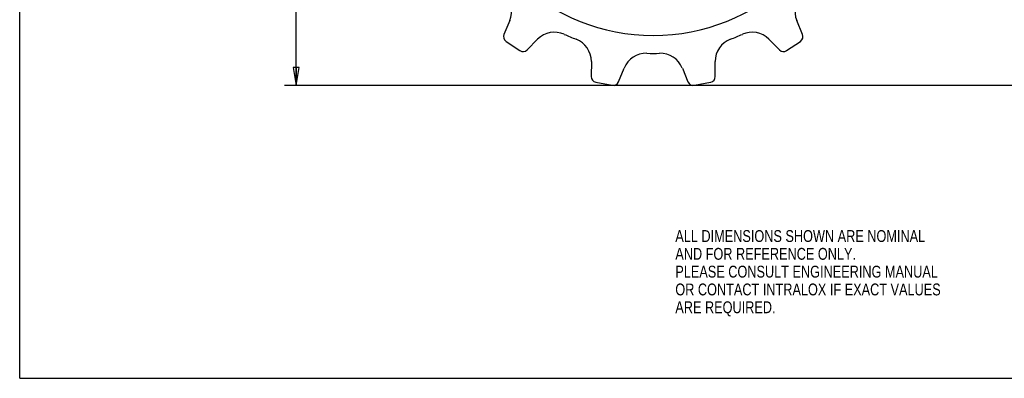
# Model space of a CAD drawing. Header units: inches. Extents: x 0 to 17, y 0 to 11.
# Tile 1 of 6: x 0 to 10.4, y 0 to 3.8. Entities that reach past the tile are written whole.
import ezdxf

# ---------------------------------------------------------------- set-up
doc = ezdxf.new("R2010")
doc.units = ezdxf.units.IN
doc.header["$LTSCALE"] = 0.935
doc.header["$MEASUREMENT"] = 0
doc.layers.get('0').update_dxf_attribs({"linetype": 'CONTINUOUS'})
doc.styles.get("Standard").update_dxf_attribs({"font": 'txt', "width": 0.8})
doc.dimstyles.new('DIMSTYLE_2', dxfattribs={"dimtxt": 0.125, "dimasz": 0.1875, "dimexe": 0.18, "dimexo": 0.0625, "dimgap": 0.09, "dimtad": 0, "dimtih": 1, "dimtoh": 1, "dimzin": 4, "dimdsep": 46, "dimtxsty": 'STANDARD', "dimblk": 'CLOSED', "dimblk1": 'CLOSED', "dimblk2": 'CLOSED', "dimcen": 0.09, "dimadec": 0, "dimazin": 0, "dimtp": 0.01, "dimtm": 0.01, "dimtfac": 1, "dimtofl": 0, "dimtmove": 0, "dimatfit": 3, "dimldrblk": 'CLOSED', "dimfxl": 1, "dimtolj": 1, "dimtzin": 4, "dimarcsym": 0})

# ---------------------------------------------------------------- blocks, each defined once
blk = doc.blocks.new('_CLOSED')
at = {"color": 0, "linetype": 'BYBLOCK'}
for p, q in [((0, 0), (-1, 0.167)), ((-1, 0.167), (-1, -0.167)), ((-1, -0.167), (0, 0)), ((-1, 0), (0, 0))]:
    blk.add_line(p, q, dxfattribs=at)
blk = doc.blocks.new('*D2')
at = {"color": 3, "linetype": 'CONTINUOUS'}
for p, q in [((11.503, 8.336), (2.787, 8.336)), ((2.912, 8.336), (2.912, 6.056)), ((2.912, 3.085), (2.912, 5.431)), ((11.503, 3.085), (2.787, 3.085))]:
    blk.add_line(p, q, dxfattribs=at)
at = {"color": 3, "linetype": 'CONTINUOUS', "xscale": 0.1875, "yscale": 0.1875, "zscale": 0.1875}
for p, rotation in [((2.912, 8.336), 90), ((2.912, 3.085), 270)]:
    blk.add_blockref('_CLOSED', p, dxfattribs=dict(at, rotation=rotation))
at = {"color": 3, "linetype": 'CONTINUOUS', "insert": (2.762, 5.994), "char_height": 0.125, "width": 0.7, "attachment_point": 2, "line_spacing_factor": 0.9}
blk.add_mtext('5.25\\P[133,4]\\PNOMINAL', dxfattribs=at)

msp = doc.modelspace()

# ---------------------------------------------------------------- linework, layer by layer
at = {"color": 7, "linetype": 'CONTINUOUS'}
for p, q in [((0, 0), (0, 11)), ((5.159, 3.767), (5.098, 3.622)), ((8.242, 3.622), (8.181, 3.767)), ((5.12, 3.549), (5.266, 3.451)), ((5.342, 3.459), (5.452, 3.571)), ((7.887, 3.571), (7.998, 3.459)), ((8.074, 3.451), (8.22, 3.549)), ((6.018, 3.337), (6.017, 3.179)), ((7.323, 3.179), (7.322, 3.337)), ((6.304, 3.122), (6.364, 3.268)), ((6.976, 3.268), (7.035, 3.122)), ((6.065, 3.12), (6.237, 3.086)), ((7.103, 3.086), (7.274, 3.12)), ((0, 0), (17, 0))]:
    msp.add_line(p, q, dxfattribs=at)
for centre, radius, start, end in [((6.67, 5.711), 2.099, 185.1398, 354.8602), ((4.928, 3.864), 0.25, 337.25, 46.6809), ((8.411, 3.864), 0.25, 133.3191, 202.75), ((5.63, 3.395), 0.25, 65.8191, 135.25), ((7.71, 3.395), 0.25, 44.75, 114.1809), ((5.153, 3.599), 0.06, 157.25, 236.25), ((6.67, 5.711), 2.289, 245.8191, 249.1809), ((5.768, 3.338), 0.25, 359.75, 69.1809), ((7.572, 3.338), 0.25, 110.8191, 180.25), ((6.67, 5.711), 2.289, 290.8191, 294.1809), ((8.186, 3.599), 0.06, 303.75, 22.75), ((5.299, 3.501), 0.06, 236.25, 315.25), ((6.595, 3.173), 0.25, 88.3191, 157.75), ((6.67, 5.711), 2.289, 268.3191, 271.6809), ((6.744, 3.173), 0.25, 22.25, 91.6809), ((8.041, 3.501), 0.06, 224.75, 303.75), ((6.077, 3.179), 0.06, 179.75, 258.75), ((6.249, 3.145), 0.06, 258.75, 337.75), ((7.091, 3.145), 0.06, 202.25, 281.25), ((7.263, 3.179), 0.06, 281.25, 0.25)]:
    msp.add_arc(centre, radius, start, end, dxfattribs=at)

# ---------------------------------------------------------------- texts
at = {"color": 3, "linetype": 'CONTINUOUS', "insert": (6.902, 1.561), "char_height": 0.125, "width": 3.5, "attachment_point": 1, "line_spacing_factor": 0.9}
msp.add_mtext('ALL DIMENSIONS SHOWN ARE NOMINAL\\PAND FOR REFERENCE ONLY.\\PPLEASE CONSULT ENGINEERING MANUAL\\POR CONTACT INTRALOX IF EXACT VALUES\\PARE REQUIRED. ', dxfattribs=at)

# ---------------------------------------------------------------- dimensions: what is measured, and where the dimension line sits
at = {"color": 3, "linetype": 'CONTINUOUS'}
dim = msp.add_linear_dim(base=(2.912, 3.085), p1=(11.503, 8.336), p2=(11.503, 3.085), angle=270, text='<>\\PNOMINAL', dimstyle='DIMSTYLE_2', dxfattribs=at)
dim.commit()
dim.dimension.update_dxf_attribs({"geometry": '*D2', "text_midpoint": (2.712, 5.744), "dimtype": 160})

doc.saveas('drawing.dxf')
